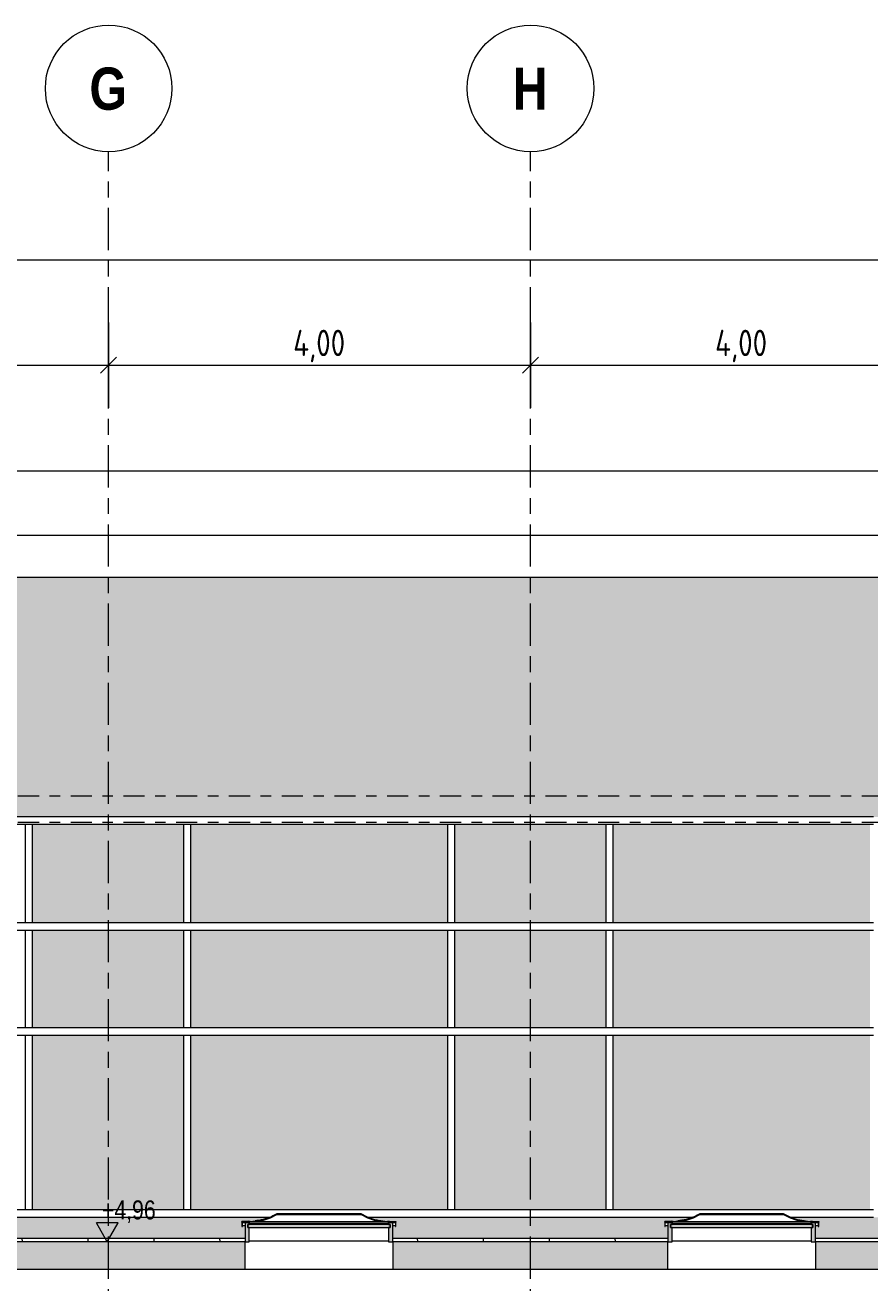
# Model space of a CAD drawing. Header units: metres. Extents: x -28 to 176, y -14 to 869.
# Tile 15 of 60: x -9 to -1, y 2 to 14. Entities that reach past the tile are written whole.
import ezdxf

# ---------------------------------------------------------------- set-up
doc = ezdxf.new("R2010")
doc.units = ezdxf.units.M
doc.linetypes.add('_Ebene_', pattern=[0.4, 0.2, -0.1, 0, -0.1])
doc.linetypes.add('_Rasterlinie_', pattern=[0.75, 0.4, -0.1, 0.15, -0.1])
for name, color, linetype, lineweight in [('A_Bem', 7, 'Continuous', 5), ('A_Bem-100', 7, 'Continuous', 5), ('A_Ebenen', 130, 'Continuous', 5), ('A_Fassade', 113, 'Continuous', 5), ('A_Fenster', 45, 'Continuous', 5), ('A_Geschossdecken', 7, 'Continuous', 5), ('A_Geschossdecken_Oberflächenschraffur', 7, 'Continuous', 5), ('A_Geschossdecken_Schraffur', 7, 'Continuous', 5), ('A_Hoehenkoten', 124, 'Continuous', 5), ('A_Linien_Feine Linien', 7, 'Continuous', 5), ('A_Raster', 128, 'Continuous', 5), ('A_Wand', 244, 'Continuous', 5), ('A_Wände_Oberflächenschraffur', 244, 'Continuous', 5)]:
    doc.layers.add(name, color=color, linetype=linetype, lineweight=lineweight)
doc.styles.add('Arial', font='arial.ttf', dxfattribs={"width": 0.8, "height": 0.18})
doc.styles.add('Arial Narrow_B', font='txt', dxfattribs={"height": 0.4})
doc.styles.add('ISOCPEUR_1', font='isocpeur.ttf', dxfattribs={"width": 0.8, "height": 0.25})
doc.dimstyles.new('BLB-Standard_2_5_Aussen', dxfattribs={"dimscale": 0.3048, "dimtxt": 0.248995, "dimasz": 0.492126, "dimexe": 1.32874, "dimexo": 0.0625, "dimgap": 0.032808, "dimtad": 1, "dimrnd": 0.001, "dimzin": 0, "dimdsep": 46, "dimtxsty": 'ISOCPEUR_1', "dimblk1": 'OBLIQUE', "dimblk2": 'OBLIQUE', "dimsah": 1, "dimcen": 0.09, "dimdle": 0.164042, "dimazin": 0, "dimtfac": 1, "dimtdec": 4, "dimtix": 1, "dimtmove": 0, "dimatfit": 3, "dimfxl": 1.32874, "dimfxlon": 1, "dimtvp": 1, "dimtolj": 1, "dimtzin": 0, "dimarcsym": 2})
doc.dimstyles.new('BLB-Standard_2_5_Aussen_maskiert', dxfattribs={"dimscale": 0.3048, "dimtxt": 0.248995, "dimasz": 0.492126, "dimexe": 1.32874, "dimexo": 0.0625, "dimgap": 0.032808, "dimtad": 1, "dimrnd": 0.001, "dimzin": 0, "dimdsep": 46, "dimtxsty": 'ISOCPEUR_1', "dimblk1": 'OBLIQUE', "dimblk2": 'OBLIQUE', "dimsah": 1, "dimcen": 0.09, "dimdle": 0.164042, "dimazin": 0, "dimtfac": 1, "dimtdec": 4, "dimtix": 1, "dimtmove": 0, "dimatfit": 3, "dimfxl": 1.32874, "dimfxlon": 1, "dimtvp": 1, "dimtfill": 1, "dimtolj": 1, "dimtzin": 0, "dimarcsym": 2})
pattern_1 = [(0, (11.292, 18.958), (0.813, 0.203), [0.007, -0.603, 0.007, -0.603, -3.251]), (0, (11.292, 18.958), (0.813, 0.203), [-1.219, 0.007, -1.212, 0.007, -0.603, -1.422]), (0, (11.292, 18.958), (0.813, 0.203), [-3.048, 0.007, -0.4, 0.007, -1.009]), (120, (11.597, 19.06), (-0.5823032, 0.6025787), [0.007, -0.603, 0.007, -0.603, -3.251]), (120, (11.597, 19.06), (-0.5823032, 0.6025787), [-1.219, 0.007, -1.212, 0.007, -0.603, -1.422]), (120, (11.597, 19.06), (-0.5823032, 0.6025787), [-3.048, 0.007, -0.4, 0.007, -1.009]), (240, (11.699, 19.466), (-0.2306968, -0.8055787), [0.007, -0.603, 0.007, -0.603, -3.251]), (240, (11.699, 19.466), (-0.2306968, -0.8055787), [-1.219, 0.007, -1.212, 0.007, -0.603, -1.422]), (240, (11.699, 19.466), (-0.2306968, -0.8055787), [-3.048, 0.007, -0.4, 0.007, -1.009])]

# ---------------------------------------------------------------- blocks, each defined once
blk = doc.blocks.new('System Panel - Glazed window-8556061-C')
at = {"layer": 'A_Fassade', "lineweight": 9}
blk.add_hatch(color=10, dxfattribs=at).paths.add_polyline_path([(11.112, 2.469), (11.245, 2.469), (11.245, 4.125), (8.812, 4.125), (8.812, 2.469), (10.732, 2.469)], flags=0)
blk = doc.blocks.new('System Panel - Glazed window-8556062-C')
at = {"layer": 'A_Fassade', "lineweight": 9}
blk.add_hatch(color=10, dxfattribs=at).paths.add_polyline_path([(11.245, 5.19), (11.245, 6.125), (8.812, 6.125), (8.812, 5.19)], flags=0)
blk = doc.blocks.new('System Panel - Glazed window-8556063-C')
at = {"layer": 'A_Fassade', "lineweight": 9}
blk.add_hatch(color=10, dxfattribs=at).paths.add_polyline_path([(8.742, 2.469), (8.742, 4.125), (7.312, 4.125), (7.312, 2.469), (8.073, 2.469)], flags=0)
blk = doc.blocks.new('System Panel - Glazed window-8556064-C')
at = {"layer": 'A_Fassade', "lineweight": 9}
blk.add_hatch(color=10, dxfattribs=at).paths.add_polyline_path([(7.312, 5.19), (8.742, 5.19), (8.742, 6.125), (7.312, 6.125)], flags=0)
blk = doc.blocks.new('System Panel - Glazed window-8556065-C')
at = {"layer": 'A_Fassade', "lineweight": 9}
blk.add_hatch(color=10, dxfattribs=at).paths.add_polyline_path([(6.554, 2.469), (7.242, 2.469), (7.242, 4.125), (4.807, 4.125), (4.807, 2.469), (5.795, 2.469)], flags=0)
blk = doc.blocks.new('System Panel - Glazed window-8556066-C')
at = {"layer": 'A_Fassade', "lineweight": 9}
blk.add_hatch(color=10, dxfattribs=at).paths.add_polyline_path([(7.242, 5.19), (7.242, 6.125), (4.807, 6.125), (4.807, 5.19)], flags=0)
blk = doc.blocks.new('Rectangular Mullion - 70mm x 280mm_2-8070017-C')
at = {"layer": 'A_Fassade', "color": 250, "lineweight": 9}
for p, q in [((-7.238, 2.469), (-8.738, 2.469)), ((-8.738, 2.399), (-7.238, 2.399))]:
    blk.add_line(p, q, dxfattribs=at)
blk = doc.blocks.new('Rectangular Mullion - 70mm x 280mm_2-8070018-C')
at = {"layer": 'A_Fassade', "color": 250, "lineweight": 9}
for p, q in [((-4.733, 2.469), (-7.238, 2.469)), ((-7.238, 2.399), (-6.456, 2.399)), ((-5.52, 2.399), (-4.733, 2.399))]:
    blk.add_line(p, q, dxfattribs=at)
blk = doc.blocks.new('Rectangular Mullion - 70mm x 280mm_2-8070019-C')
at = {"layer": 'A_Fassade', "color": 250, "lineweight": 9}
for p, q in [((-0.73, 2.469), (-3.233, 2.469)), ((-3.233, 2.399), (-2.448, 2.399)), ((-1.512, 2.399), (-0.73, 2.399))]:
    blk.add_line(p, q, dxfattribs=at)
blk = doc.blocks.new('Rectangular Mullion - 70mm x 160mm-8070023-C')
at = {"layer": 'A_Fassade', "color": 250, "lineweight": 9}
for p, q in [((-7.238, 5.19), (-8.738, 5.19)), ((-8.738, 5.12), (-7.238, 5.12))]:
    blk.add_line(p, q, dxfattribs=at)
blk = doc.blocks.new('Rectangular Mullion - 70mm x 160mm-8070024-C')
at = {"layer": 'A_Fassade', "color": 250, "lineweight": 9}
for p, q in [((-4.733, 5.19), (-7.238, 5.19)), ((-7.238, 5.12), (-4.733, 5.12))]:
    blk.add_line(p, q, dxfattribs=at)
blk = doc.blocks.new('Rectangular Mullion - 70mm x 160mm-8070025-C')
at = {"layer": 'A_Fassade', "color": 250, "lineweight": 9}
for p, q in [((-0.73, 5.19), (-3.233, 5.19)), ((-3.233, 5.12), (-0.73, 5.12))]:
    blk.add_line(p, q, dxfattribs=at)
blk = doc.blocks.new('Rectangular Mullion - 70mm x 280mm_2-8070029-C')
at = {"layer": 'A_Fassade', "color": 250, "lineweight": 9}
for p, q in [((-8.738, 6.195), (-11.243, 6.195)), ((-11.243, 6.125), (-8.738, 6.125))]:
    blk.add_line(p, q, dxfattribs=at)
blk = doc.blocks.new('Rectangular Mullion - 70mm x 280mm_2-8070030-C')
at = {"layer": 'A_Fassade', "color": 250, "lineweight": 9}
for p, q in [((-7.238, 6.195), (-8.738, 6.195)), ((-8.738, 6.125), (-7.238, 6.125))]:
    blk.add_line(p, q, dxfattribs=at)
blk = doc.blocks.new('Rectangular Mullion - 70mm x 280mm_2-8070031-C')
at = {"layer": 'A_Fassade', "color": 250, "lineweight": 9}
for p, q in [((-0.73, 6.195), (-3.233, 6.195)), ((-3.233, 6.125), (-0.73, 6.125))]:
    blk.add_line(p, q, dxfattribs=at)
blk = doc.blocks.new('Rectangular Mullion - 70mm x 160mm-8069955-C')
at = {"layer": 'A_Fassade', "color": 250, "lineweight": 9}
for p, q in [((15.242, 4.125), (15.312, 4.125)), ((15.242, 4.125), (15.242, 2.469)), ((15.312, 2.469), (15.312, 4.125)), ((15.312, 2.469), (15.242, 2.469))]:
    blk.add_line(p, q, dxfattribs=at)
blk = doc.blocks.new('Rectangular Mullion - 70mm x 160mm-8069616-C')
at = {"layer": 'A_Fassade', "color": 250, "lineweight": 9}
for p, q in [((15.242, 6.125), (15.312, 6.125)), ((15.242, 6.125), (15.242, 5.19)), ((15.312, 5.19), (15.312, 6.125)), ((15.312, 5.19), (15.242, 5.19))]:
    blk.add_line(p, q, dxfattribs=at)
blk = doc.blocks.new('Rectangular Mullion - 70mm x 280mm_2-V30-C')
at = {"layer": 'A_Fassade', "color": 250, "lineweight": 9}
for p, q in [((-8.738, 2.469), (-11.243, 2.469)), ((-11.243, 2.399), (-8.738, 2.399))]:
    blk.add_line(p, q, dxfattribs=at)
blk = doc.blocks.new('System Panel - Glazed window-8556071-C')
at = {"layer": 'A_Fassade', "lineweight": 9}
blk.add_hatch(color=10, dxfattribs=at).paths.add_polyline_path([(-8.703, 4.195), (-7.273, 4.195), (-7.273, 5.12), (-8.703, 5.12), (-8.703, 4.413)], flags=0)
blk = doc.blocks.new('System Panel - Glazed window-8556070-C')
at = {"layer": 'A_Fassade', "lineweight": 9}
blk.add_hatch(color=10, dxfattribs=at).paths.add_polyline_path([(-10.158, 4.195), (-8.773, 4.195), (-8.773, 5.12), (-11.208, 5.12), (-11.208, 4.195)], flags=0)
blk = doc.blocks.new('System Panel - Glazed window-8556072-C')
at = {"layer": 'A_Fassade', "lineweight": 9}
blk.add_hatch(color=10, dxfattribs=at).paths.add_polyline_path([(-3.198, 4.195), (-0.765, 4.195), (-0.765, 5.12), (-3.198, 5.12), (-3.198, 4.413)], flags=0)
blk = doc.blocks.new('Rectangular Mullion - 70mm x 160mm-8069613-C')
at = {"layer": 'A_Fassade', "color": 250, "lineweight": 9}
for p, q in [((15.242, 5.12), (15.312, 5.12)), ((15.242, 5.12), (15.242, 4.195)), ((15.312, 4.195), (15.312, 5.12)), ((15.312, 4.195), (15.242, 4.195))]:
    blk.add_line(p, q, dxfattribs=at)
blk = doc.blocks.new('FE Dachkuppel rechteckig - 2320 x 1400-V31-C')
at = {"layer": 'A_Fenster', "lineweight": 9}
for points in [[(-1.25, 2.312), (-1.25, 2.352), (-1.32, 2.357), (-1.389, 2.362), (-1.457, 2.376), (-1.522, 2.4), (-1.583, 2.433), (-2.377, 2.433), (-2.438, 2.4), (-2.503, 2.376), (-2.571, 2.362), (-2.71, 2.352), (-2.71, 2.312), (-2.705, 2.312), (-2.705, 2.347), (-2.64, 2.352), (-2.571, 2.357), (-2.503, 2.371), (-2.438, 2.395), (-2.377, 2.427), (-1.583, 2.427), (-1.522, 2.395), (-1.457, 2.371), (-1.389, 2.357), (-1.255, 2.347), (-1.255, 2.312)], [(-1.305, 2.302), (-1.305, 2.332), (-2.655, 2.332), (-2.655, 2.302), (-1.422, 2.302)]]:
    blk.add_hatch(color=253, dxfattribs=at).paths.add_polyline_path(points, flags=0)
h = blk.add_hatch(color=253, dxfattribs=at)
h.paths.add_polyline_path([(-1.28, 2.167), (-1.28, 2.344), (-1.32, 2.347), (-1.32, 2.332), (-1.305, 2.332), (-1.305, 2.302), (-1.32, 2.302), (-1.32, 2.167)], flags=0)
h.paths.add_polyline_path([(-2.64, 2.167), (-2.64, 2.302), (-2.655, 2.302), (-2.655, 2.332), (-2.64, 2.332), (-2.64, 2.347), (-2.68, 2.344), (-2.68, 2.167)], flags=0)
at = {"layer": 'A_Fenster', "color": 250, "lineweight": 9}
for p, q in [((-1.583, 2.433), (-2.377, 2.433)), ((-2.377, 2.427), (-1.583, 2.427)), ((-2.65, 2.364), (-2.71, 2.36)), ((-2.71, 2.352), (-2.71, 2.36)), ((-2.65, 2.357), (-2.71, 2.352)), ((-2.71, 2.352), (-2.71, 2.312)), ((-2.71, 2.312), (-2.705, 2.312)), ((-2.705, 2.347), (-2.65, 2.352)), ((-2.705, 2.312), (-2.705, 2.347)), ((-2.705, 2.32), (-2.68, 2.32)), ((-2.68, 2.344), (-2.68, 2.35)), ((-2.64, 2.347), (-2.68, 2.344)), ((-2.68, 2.344), (-2.68, 2.167)), ((-2.655, 2.302), (-2.655, 2.332)), ((-2.655, 2.332), (-2.64, 2.332)), ((-1.305, 2.332), (-2.655, 2.332)), ((-2.655, 2.332), (-2.655, 2.302)), ((-2.64, 2.302), (-2.655, 2.302)), ((-2.655, 2.302), (-1.305, 2.302)), ((-2.65, 2.357), (-2.65, 2.364)), ((-2.65, 2.364), (-2.631, 2.364)), ((-2.64, 2.357), (-2.65, 2.357)), ((-2.65, 2.352), (-2.64, 2.352)), ((-2.64, 2.352), (-2.64, 2.347)), ((-2.64, 2.332), (-2.64, 2.347)), ((-2.64, 2.339), (-1.32, 2.339)), ((-2.64, 2.167), (-2.64, 2.302)), ((-1.345, 2.354), (-2.614, 2.354)), ((-2.588, 2.356), (-1.372, 2.356)), ((-2.561, 2.359), (-1.397, 2.359)), ((-1.328, 2.364), (-1.31, 2.364)), ((-1.31, 2.357), (-1.32, 2.357)), ((-1.32, 2.347), (-1.32, 2.352)), ((-1.32, 2.352), (-1.31, 2.352)), ((-1.28, 2.344), (-1.32, 2.347)), ((-1.32, 2.347), (-1.32, 2.332)), ((-1.32, 2.332), (-1.305, 2.332)), ((-1.305, 2.302), (-1.32, 2.302)), ((-1.32, 2.302), (-1.32, 2.167)), ((-1.31, 2.364), (-1.25, 2.36)), ((-1.31, 2.364), (-1.31, 2.357)), ((-1.25, 2.352), (-1.31, 2.357)), ((-1.31, 2.352), (-1.255, 2.347)), ((-1.305, 2.332), (-1.305, 2.302)), ((-1.305, 2.302), (-1.305, 2.332)), ((-1.28, 2.349), (-1.28, 2.344)), ((-1.28, 2.167), (-1.28, 2.344)), ((-1.28, 2.32), (-1.255, 2.32)), ((-1.255, 2.347), (-1.255, 2.312)), ((-1.255, 2.312), (-1.25, 2.312)), ((-1.25, 2.36), (-1.25, 2.352)), ((-1.25, 2.312), (-1.25, 2.352)), ((-2.68, 2.167), (-2.64, 2.167)), ((-1.32, 2.174), (-2.64, 2.174)), ((-1.32, 2.167), (-1.28, 2.167))]:
    blk.add_line(p, q, dxfattribs=at)
at = {"layer": 'A_Fenster', "color": 250, "lineweight": 9, "flags": 128}
for points in [[(-2.377, 2.433), (-2.438, 2.4), (-2.503, 2.376), (-2.571, 2.362), (-2.64, 2.357)], [(-2.64, 2.352), (-2.571, 2.357), (-2.503, 2.371), (-2.438, 2.395), (-2.377, 2.427)], [(-1.32, 2.357), (-1.389, 2.362), (-1.457, 2.376), (-1.522, 2.4), (-1.583, 2.433)], [(-1.583, 2.427), (-1.522, 2.395), (-1.457, 2.371), (-1.389, 2.357), (-1.32, 2.352)]]:
    blk.add_lwpolyline(points, dxfattribs=at)
at = {"layer": 'A_Fenster', "color": 250, "lineweight": 9}
for points in [[(-2.377, 2.433), (-2.393, 2.423), (-2.417, 2.411), (-2.451, 2.396), (-2.474, 2.388), (-2.496, 2.381), (-2.516, 2.376), (-2.537, 2.372), (-2.557, 2.369), (-2.573, 2.367), (-2.582, 2.366), (-2.584, 2.366)], [(-1.583, 2.433), (-1.567, 2.423), (-1.543, 2.411), (-1.509, 2.396), (-1.485, 2.388), (-1.463, 2.381), (-1.443, 2.376), (-1.423, 2.372), (-1.403, 2.369), (-1.387, 2.367), (-1.377, 2.366), (-1.375, 2.366)]]:
    blk.add_open_spline(points, degree=3, knots=[0, 0, 0, 0, 0.2, 0.3, 0.4, 0.475, 0.55, 0.625, 0.7, 0.775, 0.8, 0.8, 0.8, 0.8], dxfattribs=at)
blk = doc.blocks.new('FE Dachkuppel rechteckig - 2320 x 1400-V32-C')
at = {"layer": 'A_Fenster', "lineweight": 9}
for points in [[(-5.258, 2.312), (-5.258, 2.352), (-5.328, 2.357), (-5.396, 2.362), (-5.463, 2.376), (-5.528, 2.399), (-5.588, 2.431), (-6.388, 2.431), (-6.448, 2.399), (-6.513, 2.376), (-6.58, 2.362), (-6.718, 2.352), (-6.718, 2.312), (-6.713, 2.312), (-6.713, 2.347), (-6.648, 2.352), (-6.58, 2.357), (-6.513, 2.371), (-6.448, 2.394), (-6.388, 2.425), (-5.588, 2.425), (-5.528, 2.394), (-5.463, 2.371), (-5.396, 2.357), (-5.263, 2.347), (-5.263, 2.312)], [(-5.313, 2.302), (-5.313, 2.332), (-6.663, 2.332), (-6.663, 2.302), (-5.41, 2.302)]]:
    blk.add_hatch(color=253, dxfattribs=at).paths.add_polyline_path(points, flags=0)
h = blk.add_hatch(color=253, dxfattribs=at)
h.paths.add_polyline_path([(-5.288, 2.167), (-5.288, 2.344), (-5.328, 2.347), (-5.328, 2.332), (-5.313, 2.332), (-5.313, 2.302), (-5.328, 2.302), (-5.328, 2.167)], flags=0)
h.paths.add_polyline_path([(-6.648, 2.167), (-6.648, 2.302), (-6.663, 2.302), (-6.663, 2.332), (-6.648, 2.332), (-6.648, 2.347), (-6.688, 2.344), (-6.688, 2.167)], flags=0)
at = {"layer": 'A_Fenster', "color": 250, "lineweight": 9}
for p, q in [((-5.588, 2.431), (-6.388, 2.431)), ((-6.388, 2.425), (-5.588, 2.425)), ((-6.658, 2.364), (-6.718, 2.36)), ((-6.718, 2.352), (-6.718, 2.36)), ((-6.658, 2.357), (-6.718, 2.352)), ((-6.718, 2.352), (-6.718, 2.312)), ((-6.718, 2.312), (-6.713, 2.312)), ((-6.713, 2.347), (-6.658, 2.352)), ((-6.713, 2.312), (-6.713, 2.347)), ((-6.713, 2.32), (-6.688, 2.32)), ((-6.688, 2.344), (-6.688, 2.35)), ((-6.648, 2.347), (-6.688, 2.344)), ((-6.688, 2.344), (-6.688, 2.167)), ((-6.663, 2.302), (-6.663, 2.332)), ((-6.663, 2.332), (-6.648, 2.332)), ((-5.313, 2.332), (-6.663, 2.332)), ((-6.663, 2.332), (-6.663, 2.302)), ((-6.648, 2.302), (-6.663, 2.302)), ((-6.663, 2.302), (-5.313, 2.302)), ((-6.658, 2.357), (-6.658, 2.364)), ((-6.658, 2.364), (-6.639, 2.364)), ((-6.648, 2.357), (-6.658, 2.357)), ((-6.658, 2.352), (-6.648, 2.352)), ((-6.648, 2.352), (-6.648, 2.347)), ((-6.648, 2.332), (-6.648, 2.347)), ((-6.648, 2.339), (-5.328, 2.339)), ((-6.648, 2.167), (-6.648, 2.302)), ((-5.353, 2.354), (-6.623, 2.354)), ((-6.596, 2.356), (-5.38, 2.356)), ((-6.571, 2.359), (-5.405, 2.359)), ((-5.337, 2.364), (-5.318, 2.364)), ((-5.318, 2.357), (-5.328, 2.357)), ((-5.328, 2.347), (-5.328, 2.352)), ((-5.328, 2.352), (-5.318, 2.352)), ((-5.288, 2.344), (-5.328, 2.347)), ((-5.328, 2.347), (-5.328, 2.332)), ((-5.328, 2.332), (-5.313, 2.332)), ((-5.313, 2.302), (-5.328, 2.302)), ((-5.328, 2.302), (-5.328, 2.167)), ((-5.318, 2.364), (-5.258, 2.36)), ((-5.318, 2.364), (-5.318, 2.357)), ((-5.258, 2.352), (-5.318, 2.357)), ((-5.318, 2.352), (-5.263, 2.347)), ((-5.313, 2.332), (-5.313, 2.302)), ((-5.313, 2.302), (-5.313, 2.332)), ((-5.288, 2.35), (-5.288, 2.344)), ((-5.288, 2.167), (-5.288, 2.344)), ((-5.288, 2.32), (-5.263, 2.32)), ((-5.263, 2.347), (-5.263, 2.312)), ((-5.263, 2.312), (-5.258, 2.312)), ((-5.258, 2.36), (-5.258, 2.352)), ((-5.258, 2.312), (-5.258, 2.352)), ((-6.688, 2.167), (-6.648, 2.167)), ((-5.328, 2.174), (-6.648, 2.174)), ((-5.328, 2.167), (-5.288, 2.167))]:
    blk.add_line(p, q, dxfattribs=at)
at = {"layer": 'A_Fenster', "color": 250, "lineweight": 9, "flags": 128}
for points in [[(-6.388, 2.431), (-6.448, 2.399), (-6.513, 2.376), (-6.58, 2.362), (-6.648, 2.357)], [(-6.648, 2.352), (-6.58, 2.357), (-6.513, 2.371), (-6.448, 2.394), (-6.388, 2.425)], [(-5.328, 2.357), (-5.396, 2.362), (-5.463, 2.376), (-5.528, 2.399), (-5.588, 2.431)], [(-5.588, 2.425), (-5.528, 2.394), (-5.463, 2.371), (-5.396, 2.357), (-5.328, 2.352)]]:
    blk.add_lwpolyline(points, dxfattribs=at)
at = {"layer": 'A_Fenster', "color": 250, "lineweight": 9}
for points in [[(-6.388, 2.431), (-6.403, 2.422), (-6.427, 2.409), (-6.461, 2.396), (-6.484, 2.387), (-6.506, 2.381), (-6.526, 2.376), (-6.546, 2.372), (-6.566, 2.368), (-6.582, 2.367), (-6.591, 2.366), (-6.593, 2.366)], [(-5.588, 2.431), (-5.573, 2.422), (-5.549, 2.409), (-5.515, 2.396), (-5.492, 2.387), (-5.47, 2.381), (-5.45, 2.376), (-5.43, 2.372), (-5.41, 2.368), (-5.394, 2.367), (-5.385, 2.366), (-5.383, 2.366)]]:
    blk.add_open_spline(points, degree=3, knots=[0, 0, 0, 0, 0.2, 0.3, 0.4, 0.475, 0.55, 0.625, 0.7, 0.775, 0.8, 0.8, 0.8, 0.8], dxfattribs=at)
blk = doc.blocks.new('Höhenkoten - leer-6237472-C')
at = {"layer": 'A_Hoehenkoten'}
for p, q in [((-17.33, -9.172), (-17.538, -9.172)), ((-17.434, -9.352), (-17.538, -9.172)), ((-17.434, -9.352), (-17.33, -9.172))]:
    blk.add_line(p, q, dxfattribs=at)
blk = doc.blocks.new('DIMBLOCK23-C')
at = {"layer": 'A_Bem-100'}
for p, q in [((-12.718, 9.072), (-12.718, 9.882)), ((16.757, 9.072), (16.757, 9.882)), ((-12.718, 9.477), (16.757, 9.477)), ((-12.718, 9.477), (-12.718, 9.072)), ((16.757, 9.477), (16.757, 9.072))]:
    blk.add_line(p, q, dxfattribs=at)
at = {"layer": 'A_Bem-100', "lineweight": 9}
for p, q in [((-12.718, 9.477), (-12.643, 9.552)), ((16.757, 9.477), (16.832, 9.552)), ((-12.718, 9.477), (-12.793, 9.402)), ((16.757, 9.477), (16.682, 9.402))]:
    blk.add_line(p, q, dxfattribs=at)
at = {"layer": 'A_Bem-100', "color": 0, "insert": (1.656, 9.813), "char_height": 0.25, "width": 0.87242, "attachment_point": 1, "line_spacing_factor": 1.149209, "style": 'ISOCPEUR_1'}
blk.add_mtext('29,47\\A2\\H0.5x;\\S5^  ;\\H2x;', dxfattribs=at)
blk = doc.blocks.new('_Oblique')
at = {"color": 0, "linetype": 'ByBlock', "lineweight": -2}
blk.add_line((-0.5, -0.5), (0.5, 0.5), dxfattribs=at)
blk = doc.blocks.new('Raster - Raster-989695-C')
at = {"layer": 'A_Raster', "lineweight": 9}
blk.add_circle((19.983, 13.101), 0.6, dxfattribs=at)
blk = doc.blocks.new('DIMBLOCK46-C')
at = {"layer": 'A_Bem-100'}
for p, q in [((-15.994, 11.072), (-15.994, 11.882)), ((20.026, 11.072), (20.026, 11.882)), ((-16.044, 11.477), (20.076, 11.477)), ((-15.994, 11.477), (-15.994, 11.072)), ((20.026, 11.477), (20.026, 11.072))]:
    blk.add_line(p, q, dxfattribs=at)
at = {"layer": 'A_Bem-100', "lineweight": 9}
for p, q in [((-15.994, 11.477), (-16.069, 11.402)), ((-15.994, 11.477), (-15.919, 11.552)), ((20.026, 11.477), (19.951, 11.402)), ((20.026, 11.477), (20.101, 11.552))]:
    blk.add_line(p, q, dxfattribs=at)
at = {"layer": 'A_Bem-100', "color": 0, "insert": (1.707, 11.813), "char_height": 0.25, "width": 0.74096, "attachment_point": 1, "line_spacing_factor": 1.149209, "style": 'ISOCPEUR_1', "bg_fill": 3, "box_fill_scale": 1.25, "bg_fill_color": 256, "bg_fill_true_color": 13158600, "bg_fill_transparency": 0}
blk.add_mtext('36,02', dxfattribs=at)
blk = doc.blocks.new('DIMBLOCK64-C')
at = {"layer": 'A_Bem-100'}
for p, q in [((-11.982, 10.882), (-11.982, 10.072)), ((-11.982, 10.477), (-11.982, 10.882)), ((-7.982, 10.882), (-7.982, 10.072)), ((-7.982, 10.477), (-7.982, 10.882)), ((-11.982, 10.477), (-7.982, 10.477))]:
    blk.add_line(p, q, dxfattribs=at)
at = {"layer": 'A_Bem-100', "lineweight": 9}
for p, q in [((-11.982, 10.477), (-11.907, 10.552)), ((-7.982, 10.477), (-7.907, 10.552)), ((-11.982, 10.477), (-12.057, 10.402)), ((-7.982, 10.477), (-8.057, 10.402))]:
    blk.add_line(p, q, dxfattribs=at)
at = {"layer": 'A_Bem-100', "color": 0, "insert": (-10.232, 10.813), "char_height": 0.25, "width": 0.60054, "attachment_point": 1, "line_spacing_factor": 1.149209, "style": 'ISOCPEUR_1'}
blk.add_mtext('4,00', dxfattribs=at)
blk = doc.blocks.new('DIMBLOCK65-C')
at = {"layer": 'A_Bem-100'}
for p, q in [((-7.982, 10.882), (-7.982, 10.072)), ((-7.982, 10.477), (-7.982, 10.882)), ((-3.982, 10.882), (-3.982, 10.072)), ((-3.982, 10.477), (-3.982, 10.882)), ((-7.982, 10.477), (-3.982, 10.477))]:
    blk.add_line(p, q, dxfattribs=at)
at = {"layer": 'A_Bem-100', "lineweight": 9}
for p, q in [((-7.982, 10.477), (-7.907, 10.552)), ((-3.982, 10.477), (-3.907, 10.552)), ((-7.982, 10.477), (-8.057, 10.402)), ((-3.982, 10.477), (-4.057, 10.402))]:
    blk.add_line(p, q, dxfattribs=at)
at = {"layer": 'A_Bem-100', "color": 0, "insert": (-6.232, 10.813), "char_height": 0.25, "width": 0.60054, "attachment_point": 1, "line_spacing_factor": 1.149209, "style": 'ISOCPEUR_1'}
blk.add_mtext('4,00', dxfattribs=at)
blk = doc.blocks.new('DIMBLOCK66-C')
at = {"layer": 'A_Bem-100'}
for p, q in [((-3.982, 10.882), (-3.982, 10.072)), ((-3.982, 10.477), (-3.982, 10.882)), ((0.018, 10.882), (0.018, 10.072)), ((0.018, 10.477), (0.018, 10.882)), ((-3.982, 10.477), (0.018, 10.477))]:
    blk.add_line(p, q, dxfattribs=at)
at = {"layer": 'A_Bem-100', "lineweight": 9}
for p, q in [((-3.982, 10.477), (-3.907, 10.552)), ((0.018, 10.477), (0.093, 10.552)), ((-3.982, 10.477), (-4.057, 10.402)), ((0.018, 10.477), (-0.057, 10.402))]:
    blk.add_line(p, q, dxfattribs=at)
at = {"layer": 'A_Bem-100', "color": 0, "insert": (-2.232, 10.813), "char_height": 0.25, "width": 0.60054, "attachment_point": 1, "line_spacing_factor": 1.149209, "style": 'ISOCPEUR_1'}
blk.add_mtext('4,00', dxfattribs=at)

msp = doc.modelspace()

# ---------------------------------------------------------------- hatches: boundary and pattern name
at = {"layer": 'A_Geschossdecken_Oberflächenschraffur'}
h = msp.add_hatch(dxfattribs=at)
h.set_pattern_fill('FP_40', color=9, style=0, pattern_type=2)
h.set_pattern_definition([(92.491, (3.697, 2.071), (-0.624584, -0.000146), [])])
h.paths.add_polyline_path([(21.7571, 2.1668), (21.7567, 2.2049), (19.9909, 2.2047), (19.9909, 2.2014), (19.5409, 2.2014), (19.5409, 2.2047), (16.7572, 2.2047), (16.7572, 2.2019), (15.9025, 2.2015), (15.9047, 2.1676), (15.5932, 2.1676), (15.5955, 2.202), (14.3731, 2.2019), (14.3746, 2.1669), (21.7552, 2.1668)], flags=0)
h.paths.add_polyline_path([(13.9344, 2.1669), (13.9494, 2.1669), (13.951, 2.202), (10.7161, 2.2019), (10.7164, 2.1669), (13.3909, 2.1669)], flags=0)
h.paths.add_polyline_path([(9.3164, 2.167), (9.315, 2.202), (6.7235, 2.2019), (6.724, 2.167), (9.315, 2.167)], flags=0)
h.paths.add_polyline_path([(5.3238, 2.167), (5.3223, 2.2021), (2.7238, 2.2019), (2.7243, 2.167), (5.3223, 2.167)], flags=0)
h.paths.add_polyline_path([(1.3241, 2.167), (1.3229, 2.2021), (-1.2798, 2.2019), (-1.2798, 2.1671), (1.3229, 2.167)], flags=0)
h.paths.add_polyline_path([(-2.6798, 2.1671), (-2.6798, 2.2022), (-5.288, 2.2019), (-5.288, 2.1671), (-3.3211, 2.1671)], flags=0)
h.paths.add_polyline_path([(-6.743, 2.1671), (-6.688, 2.1671), (-6.688, 2.2022), (-9.4905, 2.2019), (-9.4896, 2.1672), (-7.1192, 2.1671)], flags=0)
h.paths.add_polyline_path([(-10.1021, 2.1672), (-10.102, 2.1683), (-10.1021, 2.2023), (-11.1735, 2.2016), (-11.1716, 2.1672), (-10.1578, 2.1672)], flags=0)
h.paths.add_polyline_path([(-11.538, 2.1672), (-11.5361, 2.2023), (-12.7255, 2.2023), (-12.7255, 2.2049), (-15.9644, 2.2049), (-11.677, 2.1672)], flags=0)
h.paths.add_polyline_path([(22.657, 2.1828), (23.4021, 2.2049), (22.6567, 2.2049), (22.6569, 2.1919)], flags=0)
at = {"layer": 'A_Geschossdecken_Schraffur', "lineweight": 9}
h = msp.add_hatch(color=253, dxfattribs=at)
h.paths.add_polyline_path([(13.7281, 0.9549), (13.7415, 1.0049), (10.7287, 1.0049), (10.7292, 0.9549), (13.3909, 0.9549)], flags=0)
h.paths.add_polyline_path([(-19.1392, 0.9549), (-18.645, 0.9549), (-18.6448, 1.0049), (-18.8516, 1.0049), (-18.8516, 1.9049), (-18.6416, 1.9049), (-18.6405, 2.2049), (-19.1392, 2.2049), (-19.1392, 1.454)], flags=0)
h.paths.add_polyline_path([(-8.6385, 0.9549), (-6.688, 0.9549), (-6.688, 1.0049), (-9.3258, 1.0049), (-9.3139, 0.9549)], flags=0)
h.paths.add_polyline_path([(-13.1963, 0.9549), (-11.6808, 0.9549), (-11.6755, 1.0049), (-17.7448, 1.0049), (-17.745, 0.9549), (-16.2348, 0.9549)], flags=0)
h.paths.add_polyline_path([(23.5062, 0.9549), (23.5062, 1.0049), (22.6694, 1.0049), (22.6699, 0.9549), (23.2661, 0.9549)], flags=0)
h.paths.add_polyline_path([(9.3291, 0.9549), (9.3286, 1.0049), (6.7361, 1.0049), (6.7366, 0.9549), (8.0735, 0.9549)], flags=0)
h.paths.add_polyline_path([(14.5959, 0.9549), (15.4363, 0.9549), (15.4419, 1.0049), (14.5825, 1.0049)], flags=0)
h.paths.add_polyline_path([(16.0616, 0.9549), (21.7699, 0.9549), (21.7693, 1.0049), (16.056, 1.0049)], flags=0)
h.paths.add_polyline_path([(-11.0288, 0.9549), (-10.2778, 0.9549), (-10.266, 1.0049), (-11.0341, 1.0049)], flags=0)
h.paths.add_polyline_path([(5.3366, 0.9549), (5.336, 1.0049), (2.7364, 1.0049), (2.737, 0.9549), (5.0349, 0.9549)], flags=0)
h.paths.add_polyline_path([(-5.288, 0.9549), (-2.6798, 0.9549), (-2.6798, 1.0049), (-5.288, 1.0049)], flags=0)
h.paths.add_polyline_path([(1.3369, 0.9549), (1.3363, 1.0049), (-1.2798, 1.0049), (-1.2798, 0.9549), (0.4771, 0.9549)], flags=0)
h.paths.add_polyline_path([(11.6401, 1.9049), (14.1145, 1.9049), (14.162, 1.9209), (14.2121, 1.9049), (15.5644, 1.9049), (15.5832, 2.0076), (15.5932, 2.1669), (10.7164, 2.1669), (10.7192, 1.9049), (11.5813, 1.9049)], flags=0)
h.paths.add_polyline_path([(8.8331, 1.9049), (9.3191, 1.9049), (9.3164, 2.167), (6.7239, 2.167), (6.7266, 1.9049), (8.7586, 1.9049)], flags=0)
h.paths.add_polyline_path([(-15.9479, 1.9049), (-11.5627, 1.9049), (-11.5464, 2.0071), (-11.538, 2.1672), (-11.7405, 2.1672), (-15.442, 2.1723), (-17.2238, 2.2049), (-17.7405, 2.2049), (-17.7416, 1.9049), (-16.2348, 1.9049)], flags=0)
h.paths.add_polyline_path([(5.0349, 1.9049), (5.3265, 1.9049), (5.3238, 2.167), (2.7242, 2.167), (2.7269, 1.9049), (4.7644, 1.9049)], flags=0)
h.paths.add_polyline_path([(1.2367, 1.9049), (1.3269, 1.9049), (1.3241, 2.167), (-1.2798, 2.1671), (-1.2798, 1.9049), (0.761, 1.9049)], flags=0)
h.paths.add_polyline_path([(15.9345, 1.9049), (21.7598, 1.9049), (21.7571, 2.1668), (15.9048, 2.1669), (15.9147, 2.0076), (15.9342, 1.9049)], flags=0)
h.paths.add_polyline_path([(-3.3211, 1.9049), (-2.6798, 1.9049), (-2.6798, 2.1671), (-5.288, 2.1671), (-5.288, 1.9049), (-4.0807, 1.9049)], flags=0)
h.paths.add_polyline_path([(-11.1469, 1.9049), (-10.0195, 1.9049), (-10.0077, 1.9385), (-9.9817, 2.0089), (-9.9752, 2.1667), (-11.1716, 2.1672), (-11.1633, 2.0071)], flags=0)
h.paths.add_polyline_path([(-7.1192, 1.9049), (-6.688, 1.9049), (-6.688, 2.1671), (-9.6165, 2.1667), (-9.6099, 2.0066), (-9.5723, 1.9049), (-7.4088, 1.9049)], flags=0)
h.paths.add_polyline_path([(22.6599, 1.9049), (23.5062, 1.9049), (23.5062, 2.1815), (22.6571, 2.1725)], flags=0)
at = {"layer": 'A_Wände_Oberflächenschraffur'}
h = msp.add_hatch(dxfattribs=at)
h.set_pattern_fill('FP_5', style=0, pattern_type=2)
h.set_pattern_definition(pattern_1)
h.paths.add_polyline_path([(20.0259, 6.1449), (20.0259, 8.4649), (-15.9944, 8.4649), (-15.9944, 6.1449), (-12.7178, 6.1449), (-12.7178, 6.1949), (16.7572, 6.1949), (16.7572, 6.1449)], flags=0)
h = msp.add_hatch(dxfattribs=at)
h.set_pattern_fill('FP_5', style=0, pattern_type=2)
h.set_pattern_definition(pattern_1)
h.paths.add_polyline_path([(16.7572, 2.2019), (16.7572, 2.3986), (10.4143, 2.3986), (10.445, 2.381), (10.4987, 2.3584), (10.5573, 2.3419), (10.615, 2.3329), (10.7448, 2.3275), (10.7448, 2.2817), (10.7402, 2.2817), (10.7399, 2.2874), (10.7152, 2.2871), (10.7164, 2.202), (13.951, 2.202), (13.9563, 2.3177), (13.8998, 2.3169), (13.9018, 2.3712), (14.0505, 2.3746), (14.1992, 2.3754), (14.3746, 2.3725), (14.4223, 2.3712), (14.4243, 2.3169), (14.3679, 2.3169), (14.3706, 2.2578), (14.3706, 2.2578), (14.3731, 2.202), (15.5955, 2.202), (15.6034, 2.3184), (15.5308, 2.3177), (15.5333, 2.3719), (15.6771, 2.3745), (15.8208, 2.3745), (15.9646, 2.3719), (15.9672, 2.3177), (15.8946, 2.3177), (15.8986, 2.2595), (15.8986, 2.2595), (15.9024, 2.202), (16.4294, 2.202)], flags=0)
h.paths.add_polyline_path([(9.316, 2.202), (9.315, 2.2723), (9.2903, 2.2721), (9.2899, 2.2663), (9.2853, 2.2663), (9.2857, 2.3122), (9.3585, 2.3171), (9.4182, 2.3209), (9.4748, 2.3311), (9.5304, 2.3482), (9.59, 2.3759), (9.6278, 2.3986), (6.4443, 2.3986), (6.4612, 2.3894), (6.5133, 2.3686), (6.5734, 2.353), (6.6249, 2.3454), (6.7475, 2.3405), (6.7521, 2.3392), (6.7521, 2.2946), (6.7475, 2.2946), (6.7471, 2.3001), (6.7225, 2.2998), (6.724, 2.2021), (9.315, 2.202)], flags=0)
h.paths.add_polyline_path([(5.3234, 2.2021), (5.3223, 2.2851), (5.2976, 2.2848), (5.2972, 2.2792), (5.2926, 2.2792), (5.2922, 2.3248), (5.366, 2.3299), (5.4248, 2.3336), (5.4812, 2.3439), (5.5303, 2.3582), (5.5889, 2.3842), (5.6142, 2.3986), (-1.5118, 2.3986), (-1.483, 2.3874), (-1.422, 2.3723), (-1.3751, 2.3656), (-1.3057, 2.3639), (-1.2498, 2.3605), (-1.2498, 2.3119), (-1.2548, 2.3119), (-1.2548, 2.3203), (-1.2798, 2.3203), (-1.2798, 2.2022), (1.3237, 2.2021), (1.3229, 2.2578), (1.2982, 2.2576), (1.2978, 2.2521), (1.2932, 2.252), (1.2928, 2.2976), (1.3668, 2.3026), (1.4267, 2.3066), (1.4814, 2.3166), (1.5274, 2.3297), (1.5855, 2.3548), (1.6277, 2.3781), (2.4163, 2.3864), (2.4661, 2.3601), (2.5175, 2.3401), (2.5783, 2.325), (2.6267, 2.318), (2.7481, 2.3132), (2.7527, 2.312), (2.7531, 2.2674), (2.7481, 2.2674), (2.7477, 2.2728), (2.7231, 2.2726), (2.7243, 2.2021), (5.3223, 2.2021)], flags=0)
h.paths.add_polyline_path([(-2.7098, 2.3605), (-2.6314, 2.3642), (-2.5845, 2.3656), (-2.5299, 2.3735), (-2.4766, 2.3874), (-2.4498, 2.3986), (-2.7098, 2.3986), (-2.7098, 2.3642)], flags=0)
h.paths.add_polyline_path([(-2.6798, 2.2022), (-2.6798, 2.3204), (-2.7048, 2.3203), (-2.7048, 2.3119), (-2.7098, 2.3119), (-2.7098, 2.3986), (-5.5201, 2.3986), (-5.4895, 2.3868), (-5.4367, 2.3732), (-5.3827, 2.3655), (-5.3139, 2.3639), (-5.258, 2.3604), (-5.258, 2.3119), (-5.263, 2.3119), (-5.263, 2.3203), (-5.288, 2.3203), (-5.288, 2.2022), (-2.7048, 2.2022)], flags=0)
h.paths.add_polyline_path([(-6.688, 2.2022), (-6.688, 2.3203), (-6.713, 2.3203), (-6.713, 2.3119), (-6.718, 2.3119), (-6.717, 2.3605), (-6.6394, 2.3642), (-6.5933, 2.3655), (-6.5392, 2.3732), (-6.4865, 2.3868), (-6.4581, 2.3986), (-12.7178, 2.3986), (-12.7178, 6.1449), (-12.7255, 6.1449), (-12.7255, 2.2023), (-11.5361, 2.2023), (-11.5314, 2.2879), (-11.5948, 2.2872), (-11.5926, 2.3415), (-11.4565, 2.3443), (-11.2972, 2.3447), (-11.1716, 2.3428), (-11.117, 2.3415), (-11.1148, 2.2872), (-11.1782, 2.2872), (-11.1757, 2.2431), (-11.1757, 2.2431), (-11.1735, 2.2023), (-10.1012, 2.2023), (-10.0986, 2.3076), (-10.1394, 2.3067), (-10.1382, 2.361), (-9.9641, 2.3674), (-9.9128, 2.3798), (-9.8821, 2.3855), (-9.8313, 2.3905), (-9.7959, 2.3918), (-9.7525, 2.3902), (-9.7093, 2.3854), (-9.6667, 2.3776), (-9.6202, 2.3666), (-9.4535, 2.361), (-9.4523, 2.3067), (-9.4931, 2.3067), (-9.4896, 2.2023), (-6.713, 2.2022)], flags=0)
h.paths.add_polyline_path([(1.5784, 2.3453), (1.5789, 2.3455), (1.5788, 2.3455)], flags=0)
h.paths.add_polyline_path([(5.5826, 2.3749), (5.5828, 2.3749), (5.5826, 2.3749)], flags=0)

# ---------------------------------------------------------------- linework, layer by layer
at = {"layer": 'A_Ebenen', "color": 170, "linetype": '_Ebene_', "lineweight": 9}
for p, q in [((-24.8409, 8.865), (26.5562, 8.865)), ((-24.8409, 6.3949), (26.5562, 6.3949)), ((-24.8409, 6.1449), (26.5562, 6.1449))]:
    msp.add_line(p, q, dxfattribs=at)
at = {"layer": 'A_Geschossdecken', "color": 250, "lineweight": 9}
for p, q in [((-15.9727, 8.8649), (20.004, 8.8649)), ((-6.688, 2.1671), (-9.4897, 2.1672)), ((-6.688, 1.9049), (-6.688, 2.1671)), ((-2.6798, 2.1671), (-5.288, 2.1671)), ((-5.288, 2.1671), (-5.288, 1.9049)), ((-2.6798, 1.9049), (-2.6798, 2.1671)), ((1.3241, 2.167), (-1.2798, 2.1671)), ((-1.2798, 2.1671), (-1.2798, 1.9049))]:
    msp.add_line(p, q, dxfattribs=at)
at = {"layer": 'A_Linien_Feine Linien'}
msp.add_line((23.5071, 1.9049), (-18.8516, 1.9049), dxfattribs=at)
at = {"layer": 'A_Raster', "linetype": '_Rasterlinie_', "lineweight": 9}
for p, q in [((-7.9816, -12.4326), (-7.9816, 12.5006)), ((-3.9816, -12.4326), (-3.9816, 12.5006))]:
    msp.add_line(p, q, dxfattribs=at)
at = {"layer": 'A_Wand', "color": 250, "lineweight": 9}
for p, q in [((20.0259, 8.4649), (-15.9944, 8.4649)), ((-9.4905, 2.2023), (-6.688, 2.2022)), ((-5.288, 2.2022), (-2.6798, 2.2022)), ((-1.2798, 2.2022), (1.3237, 2.2021))]:
    msp.add_line(p, q, dxfattribs=at)

# ---------------------------------------------------------------- block references
at = {"layer": 'A_Fassade', "color": 250, "lineweight": 9}
for name, p in [('Rectangular Mullion - 70mm x 280mm_2-8070029-C', (0, 0)), ('Rectangular Mullion - 70mm x 160mm-8069616-C', (-24.015, 0)), ('Rectangular Mullion - 70mm x 280mm_2-8070030-C', (0, 0)), ('System Panel - Glazed window-8556064-C', (-16.015, 0)), ('Rectangular Mullion - 70mm x 160mm-8069616-C', (-22.515, 0)), ('Rectangular Mullion - 70mm x 280mm_2-8070029-C', (4.005, 0)), ('System Panel - Glazed window-8556066-C', (-12.01, 0)), ('Rectangular Mullion - 70mm x 160mm-8069616-C', (-20.01, 0)), ('Rectangular Mullion - 70mm x 280mm_2-8070030-C', (4.005, 0)), ('System Panel - Glazed window-8556064-C', (-12.01, 0)), ('Rectangular Mullion - 70mm x 160mm-8069616-C', (-18.51, 0)), ('Rectangular Mullion - 70mm x 280mm_2-8070031-C', (0, 0)), ('System Panel - Glazed window-8556062-C', (-12.01, 0)), ('Rectangular Mullion - 70mm x 160mm-8070024-C', (-4.005, 0)), ('Rectangular Mullion - 70mm x 160mm-8070023-C', (0, 0)), ('Rectangular Mullion - 70mm x 160mm-8070024-C', (0, 0)), ('Rectangular Mullion - 70mm x 160mm-8070023-C', (4.005, 0)), ('Rectangular Mullion - 70mm x 160mm-8070025-C', (0, 0)), ('Rectangular Mullion - 70mm x 160mm-8069613-C', (-24.015, 0)), ('System Panel - Glazed window-8556071-C', (0, 0)), ('Rectangular Mullion - 70mm x 160mm-8069613-C', (-22.515, 0)), ('System Panel - Glazed window-8556070-C', (4.005, 0)), ('Rectangular Mullion - 70mm x 160mm-8069613-C', (-20.01, 0)), ('System Panel - Glazed window-8556071-C', (4.005, 0)), ('Rectangular Mullion - 70mm x 160mm-8069613-C', (-18.51, 0)), ('System Panel - Glazed window-8556072-C', (0, 0)), ('Rectangular Mullion - 70mm x 160mm-8070024-C', (-4.005, -0.995)), ('Rectangular Mullion - 70mm x 160mm-8070023-C', (0, -0.995)), ('Rectangular Mullion - 70mm x 160mm-8070024-C', (0, -0.995)), ('Rectangular Mullion - 70mm x 160mm-8070023-C', (4.005, -0.995)), ('Rectangular Mullion - 70mm x 160mm-8070025-C', (0, -0.995)), ('Rectangular Mullion - 70mm x 160mm-8069955-C', (-24.015, 0)), ('System Panel - Glazed window-8556063-C', (-16.015, 0)), ('Rectangular Mullion - 70mm x 160mm-8069955-C', (-22.515, 0)), ('System Panel - Glazed window-8556065-C', (-12.01, 0)), ('Rectangular Mullion - 70mm x 160mm-8069955-C', (-20.01, 0)), ('System Panel - Glazed window-8556063-C', (-12.01, 0)), ('Rectangular Mullion - 70mm x 160mm-8069955-C', (-18.51, 0)), ('System Panel - Glazed window-8556061-C', (-12.01, 0)), ('Rectangular Mullion - 70mm x 280mm_2-V30-C', (0, 0)), ('Rectangular Mullion - 70mm x 280mm_2-8070017-C', (0, 0)), ('Rectangular Mullion - 70mm x 280mm_2-8070018-C', (0, 0)), ('Rectangular Mullion - 70mm x 280mm_2-8070017-C', (4.005, 0)), ('Rectangular Mullion - 70mm x 280mm_2-8070019-C', (0, 0))]:
    msp.add_blockref(name, p, dxfattribs=at)
at = {"layer": 'A_Fenster', "color": 250, "lineweight": 9}
for name in ['FE Dachkuppel rechteckig - 2320 x 1400-V32-C', 'FE Dachkuppel rechteckig - 2320 x 1400-V31-C']:
    msp.add_blockref(name, (0, 0), dxfattribs=at)
at = {"layer": 'A_Hoehenkoten'}
msp.add_blockref('Höhenkoten - leer-6237472-C', (9.44, 11.5189), dxfattribs=at)
at = {"layer": 'A_Raster', "lineweight": 9}
for p in [(-27.9642, 0), (-23.9642, 0)]:
    msp.add_blockref('Raster - Raster-989695-C', p, dxfattribs=at)

# ---------------------------------------------------------------- texts
at = {"layer": 'A_Hoehenkoten', "insert": (-8.0444, 2.5593), "char_height": 0.18, "width": 0.601593, "attachment_point": 1, "line_spacing_factor": 0.941778, "style": 'Arial'}
msp.add_mtext('+4,96', dxfattribs=at)
at = {"layer": 'A_Raster', "char_height": 0.4, "attachment_point": 1, "style": 'Arial Narrow_B'}
for s, insert, width in [('\\fArial Narrow|b1|i0|c0|p34|;G', (-8.1636, 13.2989), 0.432911), ('\\fArial Narrow|b1|i0|c0|p34|;H', (-4.1501, 13.2989), 0.400844)]:
    msp.add_mtext(s, dxfattribs=dict(at, insert=insert, width=width))

# ---------------------------------------------------------------- dimensions: what is measured, and where the dimension line sits
at = {"layer": 'A_Bem'}
for base, p1, p2, picture, middle in [((-7.9816, 10.4767), (-11.9816, 10.8817), (-7.9816, 10.8817), 'DIMBLOCK64-C', (-9.9816, 10.6117)), ((-3.9816, 10.4767), (-7.9816, 10.8817), (-3.9816, 10.8817), 'DIMBLOCK65-C', (-5.9816, 10.6117)), ((0.0184, 10.4767), (-3.9816, 10.8817), (0.0184, 10.8817), 'DIMBLOCK66-C', (-1.9816, 10.6117))]:
    dim = msp.add_linear_dim(base=base, p1=p1, p2=p2, dimstyle='BLB-Standard_2_5_Aussen', override={"dimpost": '<>', "dimfxl": 4}, dxfattribs=at)
    dim.commit()
    dim.dimension.update_dxf_attribs({"geometry": picture, "text_midpoint": middle})
dim = msp.add_linear_dim(base=(16.7572, 9.4767), p1=(-12.7178, 9.0717), p2=(16.7572, 9.0717), text='\\A1;29,47\\Q;{\\A1;{\\H0.5x;\\S5^ ;}}', dimstyle='BLB-Standard_2_5_Aussen', override={"dimpost": '<>', "dimfxl": 29.475}, dxfattribs=at)
dim.commit()
dim.dimension.update_dxf_attribs({"geometry": 'DIMBLOCK23-C', "text_midpoint": (2.0197, 9.6367)})

# ---------------------------------------------------------------- next in the draw order: dimensions: what is measured, and where the dimension line sits
dim = msp.add_linear_dim(base=(20.0259, 11.4767), p1=(-15.9944, 11.0717), p2=(20.0259, 11.0717), dimstyle='BLB-Standard_2_5_Aussen_maskiert', override={"dimpost": '<>', "dimfxl": 36.020317}, dxfattribs=at)
dim.commit()
dim.dimension.update_dxf_attribs({"geometry": 'DIMBLOCK46-C', "text_midpoint": (2.0158, 11.6117)})

doc.saveas('drawing.dxf')
